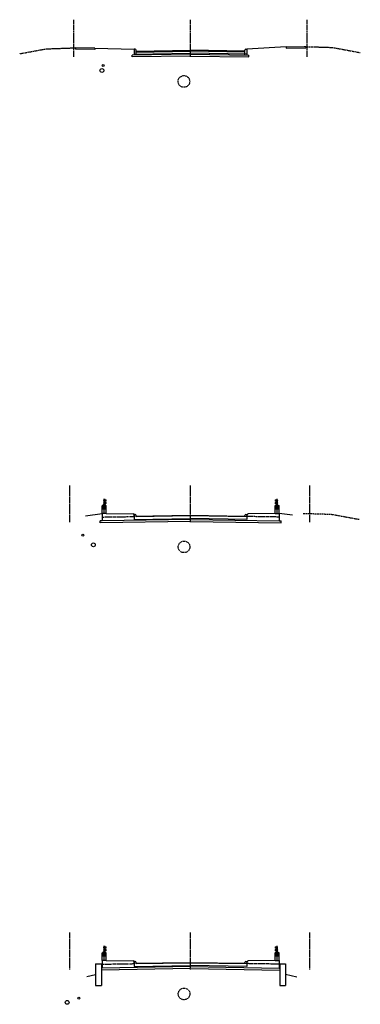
# Model space of a CAD drawing. Header units: feet. Extents: x 2174671 to 2176359, y 623236 to 623994.
# Tile 2 of 4: x 2175058 to 2175145, y 623242 to 623495. Entities that reach past the tile are written whole.
import ezdxf

# ---------------------------------------------------------------- set-up
doc = ezdxf.new("R2010")
doc.units = ezdxf.units.FT
doc.header["$MEASUREMENT"] = 0
for name, pattern in [('bcenterline', [0.5, 0.375, -0.03125, 0.0625, -0.03125]), ('bconstruction', [0.46875, 0.25, -0.03125, 0.0625, -0.03125, 0.0625, -0.03125]), ('bhiddenpr', [0.1875, 0.125, -0.0625]), ('CL', [2, 0.3, -0.15, 1.4, -0.15]), ('DGN Style 3', [25.340844, 18.100603, -7.240241]), ('DGN Style 7', [0.034211, 0.015395, -0.006842, 0.005132, -0.006842]), ('gasex', [0]), ('OhDOT_USTN2', [0.11, 0.069, -0.041]), ('OhDOT_USTN5', [0.11, 0.055, -0.055]), ('waterex', [0])]:
    doc.linetypes.add(name, pattern=pattern)
for name, color, linetype in [('BR_P_Rail_Centerline', 2, 'bcenterline'), ('BR_P_Rail_Hidden', 230, 'bhiddenpr'), ('BR_P_Rail_Object', 230, 'Continuous'), ('BR_P_Rail_Stl_Det_Hidden', 1, 'bhiddenpr'), ('BR_P_Slab_Const_Joint', 5, 'bconstruction'), ('BR_P_Slab_Object', 3, 'Continuous'), ('BR_P_Sub_Object', 1, 'Continuous'), ('DR_X_Storm_Sewer', 151, 'OhDOT_USTN5'), ('GE_P_CL', 7, 'CL'), ('PV_P_EOP', 7, 'Continuous'), ('RD_P_Text', 7, 'Continuous'), ('SC_Scratch1', 7, 'Continuous'), ('UT_X_Gas', 2, 'gasex'), ('UT_X_Water', 133, 'waterex'), ('XS_P_Finished_Grade', 3, 'Continuous'), ('XS_P_Finished_Grade_Seeded', 3, 'Continuous'), ('XS_X_Ground_Line', 3, 'OhDOT_USTN2')]:
    doc.layers.add(name, color=color, linetype=linetype)

msp = doc.modelspace()

# ---------------------------------------------------------------- linework, layer by layer
at = {"layer": 'BR_P_Rail_Centerline', "linetype": 'DGN Style 7'}
for p, q in [((2175079.36, 623367.82), (2175079.36, 623371.68)), ((2175079.44, 623371.68), (2175079.44, 623370)), ((2175123.79, 623371.68), (2175123.79, 623370)), ((2175123.88, 623367.82), (2175123.88, 623371.68)), ((2175079.17, 623368.94), (2175079.17, 623370.27)), ((2175079.55, 623368.94), (2175079.55, 623370.27)), ((2175123.69, 623368.94), (2175123.69, 623370.27)), ((2175124.06, 623368.94), (2175124.06, 623370.27)), ((2175079.17, 623253.88), (2175079.17, 623255.21)), ((2175079.36, 623252.76), (2175079.36, 623256.62)), ((2175079.44, 623256.62), (2175079.44, 623254.94)), ((2175079.55, 623253.88), (2175079.55, 623255.21)), ((2175123.69, 623253.88), (2175123.69, 623255.21)), ((2175123.79, 623256.62), (2175123.79, 623254.94)), ((2175123.88, 623252.76), (2175123.88, 623256.62)), ((2175124.06, 623253.88), (2175124.06, 623255.21))]:
    msp.add_line(p, q, dxfattribs=at)
at = {"layer": 'BR_P_Rail_Hidden', "color": 1, "linetype": 'DGN Style 3'}
for p, q in [((2175079.28, 623371.29), (2175079.22, 623371.29)), ((2175079.28, 623371.24), (2175079.22, 623371.24)), ((2175123.96, 623371.29), (2175124.02, 623371.29)), ((2175123.96, 623371.24), (2175124.02, 623371.24)), ((2175079.28, 623370.63), (2175079.22, 623370.63)), ((2175079.28, 623370.57), (2175079.22, 623370.57)), ((2175123.96, 623370.63), (2175124.02, 623370.63)), ((2175123.96, 623370.57), (2175124.02, 623370.57)), ((2175079.28, 623256.23), (2175079.22, 623256.23)), ((2175079.28, 623256.18), (2175079.22, 623256.18)), ((2175079.28, 623255.57), (2175079.22, 623255.57)), ((2175079.28, 623255.51), (2175079.22, 623255.51)), ((2175123.96, 623256.23), (2175124.02, 623256.23)), ((2175123.96, 623256.18), (2175124.02, 623256.18)), ((2175123.96, 623255.57), (2175124.02, 623255.57)), ((2175123.96, 623255.51), (2175124.02, 623255.51))]:
    msp.add_line(p, q, dxfattribs=at)
at = {"layer": 'BR_P_Rail_Hidden', "color": 1, "linetype": 'DGN Style 3', "lineweight": 13}
for p, q in [((2175079.29, 623370), (2175079.29, 623371.43)), ((2175079.59, 623371.43), (2175079.59, 623370)), ((2175079.84, 623371.31), (2175079.84, 623371.23)), ((2175079.86, 623371.31), (2175079.84, 623371.31)), ((2175079.84, 623371.23), (2175079.86, 623371.23)), ((2175123.38, 623371.31), (2175123.39, 623371.31)), ((2175123.39, 623371.23), (2175123.38, 623371.23)), ((2175123.39, 623371.31), (2175123.39, 623371.23)), ((2175123.64, 623371.43), (2175123.64, 623370)), ((2175123.94, 623370), (2175123.94, 623371.43)), ((2175079.61, 623370), (2175079.61, 623370.06)), ((2175123.63, 623370), (2175123.63, 623370.06)), ((2175079.29, 623254.94), (2175079.29, 623256.37)), ((2175079.59, 623256.37), (2175079.59, 623254.94)), ((2175079.61, 623254.94), (2175079.61, 623255)), ((2175079.84, 623256.25), (2175079.84, 623256.17)), ((2175079.86, 623256.25), (2175079.84, 623256.25)), ((2175079.84, 623256.17), (2175079.86, 623256.17)), ((2175123.38, 623256.25), (2175123.39, 623256.25)), ((2175123.39, 623256.17), (2175123.38, 623256.17)), ((2175123.39, 623256.25), (2175123.39, 623256.17)), ((2175123.63, 623254.94), (2175123.63, 623255)), ((2175123.64, 623256.37), (2175123.64, 623254.94)), ((2175123.94, 623254.94), (2175123.94, 623256.37))]:
    msp.add_line(p, q, dxfattribs=at)
at = {"layer": 'BR_P_Rail_Hidden', "color": 1, "lineweight": 13}
for p, q in [((2175079.84, 623370.64), (2175079.84, 623370.56)), ((2175079.86, 623370.64), (2175079.84, 623370.64)), ((2175079.84, 623370.56), (2175079.86, 623370.56)), ((2175123.38, 623370.64), (2175123.39, 623370.64)), ((2175123.39, 623370.56), (2175123.38, 623370.56)), ((2175123.39, 623370.64), (2175123.39, 623370.56)), ((2175079.84, 623255.58), (2175079.84, 623255.5)), ((2175079.86, 623255.58), (2175079.84, 623255.58)), ((2175079.84, 623255.5), (2175079.86, 623255.5)), ((2175123.38, 623255.58), (2175123.39, 623255.58)), ((2175123.39, 623255.5), (2175123.38, 623255.5)), ((2175123.39, 623255.58), (2175123.39, 623255.5))]:
    msp.add_line(p, q, dxfattribs=at)
at = {"layer": 'BR_P_Rail_Hidden', "color": 1, "linetype": 'DGN Style 3', "lineweight": 13, "flags": 128}
for points in [[(2175079.85, 623371.29), (2175079.85, 623371.29), (2175079.85, 623371.25), (2175079.85, 623371.25)], [(2175123.38, 623371.29), (2175123.39, 623371.29), (2175123.39, 623371.25), (2175123.38, 623371.25)], [(2175079.85, 623256.23), (2175079.85, 623256.23), (2175079.85, 623256.19), (2175079.85, 623256.19)], [(2175123.38, 623256.23), (2175123.39, 623256.23), (2175123.39, 623256.19), (2175123.38, 623256.19)]]:
    msp.add_lwpolyline(points, close=True, dxfattribs=at)
at = {"layer": 'BR_P_Rail_Hidden', "color": 1, "lineweight": 13, "flags": 128}
for points in [[(2175079.85, 623370.62), (2175079.85, 623370.62), (2175079.85, 623370.58), (2175079.85, 623370.58)], [(2175123.38, 623370.62), (2175123.39, 623370.62), (2175123.39, 623370.58), (2175123.38, 623370.58)], [(2175079.85, 623255.56), (2175079.85, 623255.56), (2175079.85, 623255.52), (2175079.85, 623255.52)], [(2175123.38, 623255.56), (2175123.39, 623255.56), (2175123.39, 623255.52), (2175123.38, 623255.52)]]:
    msp.add_lwpolyline(points, close=True, dxfattribs=at)
at = {"layer": 'BR_P_Rail_Object', "color": 4, "linetype": 'Continuous', "lineweight": 13}
for p, q in [((2175079.22, 623371.29), (2175079.17, 623371.29)), ((2175079.17, 623371.29), (2175079.17, 623371.24)), ((2175079.17, 623371.24), (2175079.22, 623371.24)), ((2175079.18, 623371.29), (2175079.18, 623371.25)), ((2175079.19, 623371.28), (2175079.19, 623371.25)), ((2175079.2, 623371.29), (2175079.2, 623371.25)), ((2175079.21, 623371.28), (2175079.21, 623371.25)), ((2175079.22, 623371.31), (2175079.22, 623371.22)), ((2175079.22, 623371.29), (2175079.22, 623371.24)), ((2175079.28, 623371.33), (2175079.23, 623371.33)), ((2175079.28, 623371.3), (2175079.23, 623371.3)), ((2175079.28, 623371.24), (2175079.23, 623371.24)), ((2175079.23, 623371.21), (2175079.28, 623371.21)), ((2175079.84, 623371.29), (2175079.28, 623371.29)), ((2175079.28, 623371.24), (2175079.84, 623371.24)), ((2175123.4, 623371.29), (2175123.96, 623371.29)), ((2175123.96, 623371.24), (2175123.4, 623371.24)), ((2175123.96, 623371.33), (2175124.01, 623371.33)), ((2175123.96, 623371.3), (2175124.01, 623371.3)), ((2175123.96, 623371.24), (2175124.01, 623371.24)), ((2175124.01, 623371.21), (2175123.96, 623371.21)), ((2175124.02, 623371.31), (2175124.02, 623371.22)), ((2175124.02, 623371.29), (2175124.06, 623371.29)), ((2175124.02, 623371.29), (2175124.02, 623371.24)), ((2175124.02, 623371.28), (2175124.02, 623371.25)), ((2175124.06, 623371.24), (2175124.02, 623371.24)), ((2175124.03, 623371.29), (2175124.03, 623371.25)), ((2175124.04, 623371.28), (2175124.04, 623371.25)), ((2175124.05, 623371.29), (2175124.05, 623371.25)), ((2175124.06, 623371.29), (2175124.06, 623371.24)), ((2175079.22, 623370.63), (2175079.17, 623370.63)), ((2175079.17, 623370.63), (2175079.17, 623370.57)), ((2175079.17, 623370.57), (2175079.22, 623370.57)), ((2175079.18, 623370.62), (2175079.18, 623370.58)), ((2175079.19, 623370.62), (2175079.19, 623370.58)), ((2175079.2, 623370.62), (2175079.2, 623370.58)), ((2175079.21, 623370.62), (2175079.21, 623370.58)), ((2175079.22, 623370.64), (2175079.22, 623370.55)), ((2175079.22, 623370.62), (2175079.22, 623370.58)), ((2175079.28, 623370.66), (2175079.23, 623370.66)), ((2175079.28, 623370.63), (2175079.23, 623370.63)), ((2175079.28, 623370.57), (2175079.23, 623370.57)), ((2175079.23, 623370.54), (2175079.28, 623370.54)), ((2175079.84, 623370.63), (2175079.28, 623370.63)), ((2175079.28, 623370.57), (2175079.84, 623370.57)), ((2175123.4, 623370.63), (2175123.96, 623370.63)), ((2175123.96, 623370.57), (2175123.4, 623370.57)), ((2175123.96, 623370.66), (2175124.01, 623370.66)), ((2175123.96, 623370.63), (2175124.01, 623370.63)), ((2175123.96, 623370.57), (2175124.01, 623370.57)), ((2175124.01, 623370.54), (2175123.96, 623370.54)), ((2175124.02, 623370.64), (2175124.02, 623370.55)), ((2175124.02, 623370.63), (2175124.06, 623370.63)), ((2175124.02, 623370.62), (2175124.02, 623370.58)), ((2175124.02, 623370.62), (2175124.02, 623370.58)), ((2175124.06, 623370.57), (2175124.02, 623370.57)), ((2175124.03, 623370.62), (2175124.03, 623370.58)), ((2175124.04, 623370.62), (2175124.04, 623370.58)), ((2175124.05, 623370.62), (2175124.05, 623370.58)), ((2175124.06, 623370.63), (2175124.06, 623370.57)), ((2175079.22, 623256.23), (2175079.17, 623256.23)), ((2175079.17, 623256.23), (2175079.17, 623256.18)), ((2175079.17, 623256.18), (2175079.22, 623256.18)), ((2175079.22, 623255.57), (2175079.17, 623255.57)), ((2175079.17, 623255.57), (2175079.17, 623255.51)), ((2175079.17, 623255.51), (2175079.22, 623255.51)), ((2175079.18, 623256.23), (2175079.18, 623256.19)), ((2175079.18, 623255.56), (2175079.18, 623255.52)), ((2175079.19, 623256.22), (2175079.19, 623256.19)), ((2175079.19, 623255.56), (2175079.19, 623255.53)), ((2175079.2, 623256.23), (2175079.2, 623256.19)), ((2175079.2, 623255.56), (2175079.2, 623255.52)), ((2175079.21, 623256.22), (2175079.21, 623256.19)), ((2175079.21, 623255.56), (2175079.21, 623255.53)), ((2175079.22, 623256.25), (2175079.22, 623256.16)), ((2175079.22, 623256.23), (2175079.22, 623256.19)), ((2175079.22, 623255.59), (2175079.22, 623255.5)), ((2175079.22, 623255.56), (2175079.22, 623255.52)), ((2175079.28, 623256.27), (2175079.23, 623256.27)), ((2175079.28, 623256.24), (2175079.23, 623256.24)), ((2175079.28, 623256.18), (2175079.23, 623256.18)), ((2175079.23, 623256.15), (2175079.28, 623256.15)), ((2175079.28, 623255.6), (2175079.23, 623255.6)), ((2175079.28, 623255.57), (2175079.23, 623255.57)), ((2175079.28, 623255.51), (2175079.23, 623255.51)), ((2175079.23, 623255.48), (2175079.28, 623255.48)), ((2175079.84, 623256.23), (2175079.28, 623256.23)), ((2175079.28, 623256.18), (2175079.84, 623256.18)), ((2175079.84, 623255.57), (2175079.28, 623255.57)), ((2175079.28, 623255.51), (2175079.84, 623255.51)), ((2175123.4, 623256.23), (2175123.96, 623256.23)), ((2175123.96, 623256.18), (2175123.4, 623256.18)), ((2175123.4, 623255.57), (2175123.96, 623255.57)), ((2175123.96, 623255.51), (2175123.4, 623255.51)), ((2175123.96, 623256.27), (2175124.01, 623256.27)), ((2175123.96, 623256.24), (2175124.01, 623256.24)), ((2175123.96, 623256.18), (2175124.01, 623256.18)), ((2175124.01, 623256.15), (2175123.96, 623256.15)), ((2175123.96, 623255.6), (2175124.01, 623255.6)), ((2175123.96, 623255.57), (2175124.01, 623255.57)), ((2175123.96, 623255.51), (2175124.01, 623255.51)), ((2175124.01, 623255.48), (2175123.96, 623255.48)), ((2175124.02, 623256.25), (2175124.02, 623256.16)), ((2175124.02, 623256.23), (2175124.06, 623256.23)), ((2175124.02, 623256.23), (2175124.02, 623256.19)), ((2175124.02, 623256.22), (2175124.02, 623256.19)), ((2175124.06, 623256.18), (2175124.02, 623256.18)), ((2175124.02, 623255.59), (2175124.02, 623255.5)), ((2175124.02, 623255.57), (2175124.06, 623255.57)), ((2175124.02, 623255.56), (2175124.02, 623255.53)), ((2175124.02, 623255.56), (2175124.02, 623255.52)), ((2175124.06, 623255.51), (2175124.02, 623255.51)), ((2175124.03, 623256.23), (2175124.03, 623256.19)), ((2175124.03, 623255.56), (2175124.03, 623255.52)), ((2175124.04, 623256.22), (2175124.04, 623256.19)), ((2175124.04, 623255.56), (2175124.04, 623255.53)), ((2175124.05, 623256.23), (2175124.05, 623256.19)), ((2175124.05, 623255.56), (2175124.05, 623255.52)), ((2175124.06, 623256.23), (2175124.06, 623256.18)), ((2175124.06, 623255.57), (2175124.06, 623255.51))]:
    msp.add_line(p, q, dxfattribs=at)
at = {"layer": 'BR_P_Rail_Object', "color": 5, "lineweight": 0}
for p, q in [((2175079.28, 623370), (2175079.28, 623371.43)), ((2175079.28, 623371.43), (2175079.61, 623371.43)), ((2175079.61, 623371.43), (2175079.61, 623371.39)), ((2175079.61, 623371.14), (2175079.61, 623370.72)), ((2175123.63, 623371.43), (2175123.63, 623371.39)), ((2175123.96, 623371.43), (2175123.63, 623371.43)), ((2175123.63, 623371.14), (2175123.63, 623370.72)), ((2175123.96, 623370), (2175123.96, 623371.43)), ((2175079.61, 623370.47), (2175079.61, 623370.06)), ((2175123.63, 623370.47), (2175123.63, 623370.06)), ((2175079.28, 623254.94), (2175079.28, 623256.37)), ((2175079.28, 623256.37), (2175079.61, 623256.37)), ((2175079.61, 623256.37), (2175079.61, 623256.33)), ((2175079.61, 623256.08), (2175079.61, 623255.67)), ((2175079.61, 623255.42), (2175079.61, 623255)), ((2175123.63, 623256.37), (2175123.63, 623256.33)), ((2175123.96, 623256.37), (2175123.63, 623256.37)), ((2175123.63, 623256.08), (2175123.63, 623255.67)), ((2175123.63, 623255.42), (2175123.63, 623255)), ((2175123.96, 623254.94), (2175123.96, 623256.37))]:
    msp.add_line(p, q, dxfattribs=at)
at = {"layer": 'BR_P_Rail_Object'}
for p, q in [((2175078.84, 623369.87), (2175078.9, 623369.93)), ((2175078.84, 623367.93), (2175078.84, 623369.87)), ((2175079.81, 623369.93), (2175078.9, 623369.93)), ((2175079.88, 623369.87), (2175079.81, 623369.93)), ((2175079.88, 623367.93), (2175079.88, 623369.87)), ((2175123.36, 623369.87), (2175123.42, 623369.93)), ((2175123.36, 623367.93), (2175123.36, 623369.87)), ((2175123.42, 623369.93), (2175124.33, 623369.93)), ((2175124.39, 623369.87), (2175124.33, 623369.93)), ((2175124.39, 623367.93), (2175124.39, 623369.87)), ((2175078.84, 623254.81), (2175078.9, 623254.87)), ((2175078.84, 623252.87), (2175078.84, 623254.81)), ((2175079.81, 623254.87), (2175078.9, 623254.87)), ((2175079.88, 623254.81), (2175079.81, 623254.87)), ((2175079.88, 623252.87), (2175079.88, 623254.81)), ((2175123.36, 623254.81), (2175123.42, 623254.87)), ((2175123.36, 623252.87), (2175123.36, 623254.81)), ((2175123.42, 623254.87), (2175124.33, 623254.87)), ((2175124.39, 623254.81), (2175124.33, 623254.87)), ((2175124.39, 623252.87), (2175124.39, 623254.81))]:
    msp.add_line(p, q, dxfattribs=at)
at = {"layer": 'BR_P_Rail_Object', "color": 241, "lineweight": 13}
for p, q in [((2175078.92, 623370), (2175079.81, 623370)), ((2175078.92, 623369.93), (2175078.92, 623370)), ((2175079.81, 623370), (2175079.81, 623369.93)), ((2175123.42, 623370), (2175123.42, 623369.93)), ((2175124.31, 623370), (2175123.42, 623370)), ((2175124.31, 623369.93), (2175124.31, 623370)), ((2175078.92, 623254.94), (2175079.81, 623254.94)), ((2175078.92, 623254.87), (2175078.92, 623254.94)), ((2175079.81, 623254.94), (2175079.81, 623254.87)), ((2175123.42, 623254.94), (2175123.42, 623254.87)), ((2175124.31, 623254.94), (2175123.42, 623254.94)), ((2175124.31, 623254.87), (2175124.31, 623254.94))]:
    msp.add_line(p, q, dxfattribs=at)
at = {"layer": 'BR_P_Rail_Object', "color": 151, "lineweight": 13}
for p, q in [((2175079.1, 623370.05), (2175079.1, 623370)), ((2175079.12, 623370.07), (2175079.22, 623370.07)), ((2175079.13, 623370.07), (2175079.13, 623370.18)), ((2175079.21, 623370.18), (2175079.13, 623370.18)), ((2175079.2, 623370.17), (2175079.14, 623370.17)), ((2175079.2, 623370.15), (2175079.14, 623370.15)), ((2175079.2, 623370.13), (2175079.14, 623370.13)), ((2175079.2, 623370.11), (2175079.14, 623370.11)), ((2175079.2, 623370.09), (2175079.14, 623370.09)), ((2175079.14, 623370.05), (2175079.14, 623370)), ((2175079.19, 623370.16), (2175079.15, 623370.16)), ((2175079.19, 623370.14), (2175079.15, 623370.14)), ((2175079.19, 623370.12), (2175079.15, 623370.12)), ((2175079.19, 623370.1), (2175079.15, 623370.1)), ((2175079.19, 623370.08), (2175079.15, 623370.08)), ((2175079.21, 623370.07), (2175079.21, 623370.18)), ((2175079.21, 623370.05), (2175079.21, 623370)), ((2175079.24, 623370), (2175079.24, 623370.05)), ((2175079.48, 623370.05), (2175079.48, 623370)), ((2175079.49, 623370.07), (2175079.6, 623370.07)), ((2175079.51, 623370.07), (2175079.51, 623370.18)), ((2175079.58, 623370.18), (2175079.51, 623370.18)), ((2175079.51, 623370.05), (2175079.51, 623370)), ((2175079.57, 623370.17), (2175079.52, 623370.17)), ((2175079.57, 623370.15), (2175079.52, 623370.15)), ((2175079.57, 623370.13), (2175079.52, 623370.13)), ((2175079.57, 623370.11), (2175079.52, 623370.11)), ((2175079.57, 623370.09), (2175079.52, 623370.09)), ((2175079.57, 623370.16), (2175079.53, 623370.16)), ((2175079.57, 623370.14), (2175079.53, 623370.14)), ((2175079.57, 623370.12), (2175079.53, 623370.12)), ((2175079.57, 623370.1), (2175079.53, 623370.1)), ((2175079.57, 623370.08), (2175079.53, 623370.08)), ((2175079.58, 623370.07), (2175079.58, 623370.18)), ((2175079.58, 623370.05), (2175079.58, 623370)), ((2175079.62, 623370), (2175079.62, 623370.05)), ((2175123.62, 623370), (2175123.62, 623370.05)), ((2175123.74, 623370.07), (2175123.64, 623370.07)), ((2175123.65, 623370.07), (2175123.65, 623370.18)), ((2175123.65, 623370.18), (2175123.72, 623370.18)), ((2175123.65, 623370.05), (2175123.65, 623370)), ((2175123.66, 623370.17), (2175123.71, 623370.17)), ((2175123.66, 623370.15), (2175123.71, 623370.15)), ((2175123.66, 623370.13), (2175123.71, 623370.13)), ((2175123.66, 623370.11), (2175123.71, 623370.11)), ((2175123.66, 623370.09), (2175123.71, 623370.09)), ((2175123.67, 623370.16), (2175123.71, 623370.16)), ((2175123.67, 623370.14), (2175123.71, 623370.14)), ((2175123.67, 623370.12), (2175123.71, 623370.12)), ((2175123.67, 623370.1), (2175123.71, 623370.1)), ((2175123.67, 623370.08), (2175123.71, 623370.08)), ((2175123.72, 623370.07), (2175123.72, 623370.18)), ((2175123.72, 623370.05), (2175123.72, 623370)), ((2175123.76, 623370.05), (2175123.76, 623370)), ((2175123.99, 623370), (2175123.99, 623370.05)), ((2175124.11, 623370.07), (2175124.01, 623370.07)), ((2175124.03, 623370.07), (2175124.03, 623370.18)), ((2175124.03, 623370.18), (2175124.1, 623370.18)), ((2175124.03, 623370.05), (2175124.03, 623370)), ((2175124.04, 623370.17), (2175124.09, 623370.17)), ((2175124.04, 623370.16), (2175124.08, 623370.16)), ((2175124.04, 623370.15), (2175124.09, 623370.15)), ((2175124.04, 623370.14), (2175124.08, 623370.14)), ((2175124.04, 623370.13), (2175124.09, 623370.13)), ((2175124.04, 623370.12), (2175124.08, 623370.12)), ((2175124.04, 623370.11), (2175124.09, 623370.11)), ((2175124.04, 623370.1), (2175124.08, 623370.1)), ((2175124.04, 623370.09), (2175124.09, 623370.09)), ((2175124.04, 623370.08), (2175124.08, 623370.08)), ((2175124.1, 623370.07), (2175124.1, 623370.18)), ((2175124.1, 623370.05), (2175124.1, 623370)), ((2175124.13, 623370.05), (2175124.13, 623370)), ((2175079.1, 623254.99), (2175079.1, 623254.94)), ((2175079.12, 623255.01), (2175079.22, 623255.01)), ((2175079.13, 623255.01), (2175079.13, 623255.12)), ((2175079.21, 623255.12), (2175079.13, 623255.12)), ((2175079.2, 623255.11), (2175079.14, 623255.11)), ((2175079.2, 623255.09), (2175079.14, 623255.09)), ((2175079.2, 623255.07), (2175079.14, 623255.07)), ((2175079.2, 623255.05), (2175079.14, 623255.05)), ((2175079.2, 623255.03), (2175079.14, 623255.03)), ((2175079.14, 623254.99), (2175079.14, 623254.94)), ((2175079.19, 623255.1), (2175079.15, 623255.1)), ((2175079.19, 623255.08), (2175079.15, 623255.08)), ((2175079.19, 623255.06), (2175079.15, 623255.06)), ((2175079.19, 623255.04), (2175079.15, 623255.04)), ((2175079.19, 623255.02), (2175079.15, 623255.02)), ((2175079.21, 623255.01), (2175079.21, 623255.12)), ((2175079.21, 623254.99), (2175079.21, 623254.94)), ((2175079.24, 623254.94), (2175079.24, 623254.99)), ((2175079.48, 623254.99), (2175079.48, 623254.94)), ((2175079.49, 623255.01), (2175079.6, 623255.01)), ((2175079.51, 623255.01), (2175079.51, 623255.12)), ((2175079.58, 623255.12), (2175079.51, 623255.12)), ((2175079.51, 623254.99), (2175079.51, 623254.94)), ((2175079.57, 623255.11), (2175079.52, 623255.11)), ((2175079.57, 623255.09), (2175079.52, 623255.09)), ((2175079.57, 623255.07), (2175079.52, 623255.07)), ((2175079.57, 623255.05), (2175079.52, 623255.05)), ((2175079.57, 623255.03), (2175079.52, 623255.03)), ((2175079.57, 623255.1), (2175079.53, 623255.1)), ((2175079.57, 623255.08), (2175079.53, 623255.08)), ((2175079.57, 623255.06), (2175079.53, 623255.06)), ((2175079.57, 623255.04), (2175079.53, 623255.04)), ((2175079.57, 623255.02), (2175079.53, 623255.02)), ((2175079.58, 623255.01), (2175079.58, 623255.12)), ((2175079.58, 623254.99), (2175079.58, 623254.94)), ((2175079.62, 623254.94), (2175079.62, 623254.99)), ((2175123.62, 623254.94), (2175123.62, 623254.99)), ((2175123.74, 623255.01), (2175123.64, 623255.01)), ((2175123.65, 623255.01), (2175123.65, 623255.12)), ((2175123.65, 623255.12), (2175123.72, 623255.12)), ((2175123.65, 623254.99), (2175123.65, 623254.94)), ((2175123.66, 623255.11), (2175123.71, 623255.11)), ((2175123.66, 623255.09), (2175123.71, 623255.09)), ((2175123.66, 623255.07), (2175123.71, 623255.07)), ((2175123.66, 623255.05), (2175123.71, 623255.05)), ((2175123.66, 623255.03), (2175123.71, 623255.03)), ((2175123.67, 623255.1), (2175123.71, 623255.1)), ((2175123.67, 623255.08), (2175123.71, 623255.08)), ((2175123.67, 623255.06), (2175123.71, 623255.06)), ((2175123.67, 623255.04), (2175123.71, 623255.04)), ((2175123.67, 623255.02), (2175123.71, 623255.02)), ((2175123.72, 623255.01), (2175123.72, 623255.12)), ((2175123.72, 623254.99), (2175123.72, 623254.94)), ((2175123.76, 623254.99), (2175123.76, 623254.94)), ((2175123.99, 623254.94), (2175123.99, 623254.99)), ((2175124.11, 623255.01), (2175124.01, 623255.01)), ((2175124.03, 623255.01), (2175124.03, 623255.12)), ((2175124.03, 623255.12), (2175124.1, 623255.12)), ((2175124.03, 623254.99), (2175124.03, 623254.94)), ((2175124.04, 623255.11), (2175124.09, 623255.11)), ((2175124.04, 623255.1), (2175124.08, 623255.1)), ((2175124.04, 623255.09), (2175124.09, 623255.09)), ((2175124.04, 623255.08), (2175124.08, 623255.08)), ((2175124.04, 623255.07), (2175124.09, 623255.07)), ((2175124.04, 623255.06), (2175124.08, 623255.06)), ((2175124.04, 623255.05), (2175124.09, 623255.05)), ((2175124.04, 623255.04), (2175124.08, 623255.04)), ((2175124.04, 623255.03), (2175124.09, 623255.03)), ((2175124.04, 623255.02), (2175124.08, 623255.02)), ((2175124.1, 623255.01), (2175124.1, 623255.12)), ((2175124.1, 623254.99), (2175124.1, 623254.94)), ((2175124.13, 623254.99), (2175124.13, 623254.94))]:
    msp.add_line(p, q, dxfattribs=at)
at = {"layer": 'BR_P_Rail_Object', "color": 2, "lineweight": 0, "flags": 128}
for points in [[(2175079.86, 623371.39), (2175079.86, 623371.14, -0.414214), (2175079.82, 623371.1), (2175079.65, 623371.1, -0.414214), (2175079.61, 623371.14), (2175079.61, 623371.39, -0.414214), (2175079.65, 623371.43), (2175079.82, 623371.43, -0.414214)], [(2175079.86, 623370.72), (2175079.86, 623370.47, -0.414214), (2175079.82, 623370.43), (2175079.65, 623370.43, -0.414214), (2175079.61, 623370.47), (2175079.61, 623370.72, -0.414214), (2175079.65, 623370.77), (2175079.82, 623370.77, -0.414214)], [(2175079.84, 623371.39), (2175079.84, 623371.14, -0.414214), (2175079.82, 623371.12), (2175079.65, 623371.12, -0.414214), (2175079.63, 623371.14), (2175079.63, 623371.39, -0.414214), (2175079.65, 623371.41), (2175079.82, 623371.41, -0.414214)], [(2175079.84, 623370.72), (2175079.84, 623370.47, -0.414214), (2175079.82, 623370.45), (2175079.65, 623370.45, -0.414214), (2175079.63, 623370.47), (2175079.63, 623370.72, -0.414214), (2175079.65, 623370.75), (2175079.82, 623370.75, -0.414214)], [(2175123.38, 623371.39), (2175123.38, 623371.14, 0.414214), (2175123.42, 623371.1), (2175123.58, 623371.1, 0.414214), (2175123.63, 623371.14), (2175123.63, 623371.39, 0.414214), (2175123.58, 623371.43), (2175123.42, 623371.43, 0.414214)], [(2175123.38, 623370.72), (2175123.38, 623370.47, 0.414214), (2175123.42, 623370.43), (2175123.58, 623370.43, 0.414214), (2175123.63, 623370.47), (2175123.63, 623370.72, 0.414214), (2175123.58, 623370.77), (2175123.42, 623370.77, 0.414214)], [(2175123.4, 623371.39), (2175123.4, 623371.14, 0.414214), (2175123.42, 623371.12), (2175123.58, 623371.12, 0.414214), (2175123.6, 623371.14), (2175123.6, 623371.39, 0.414214), (2175123.58, 623371.41), (2175123.42, 623371.41, 0.414214)], [(2175123.4, 623370.72), (2175123.4, 623370.47, 0.414214), (2175123.42, 623370.45), (2175123.58, 623370.45, 0.414214), (2175123.6, 623370.47), (2175123.6, 623370.72, 0.414214), (2175123.58, 623370.75), (2175123.42, 623370.75, 0.414214)], [(2175079.86, 623256.33), (2175079.86, 623256.08, -0.414214), (2175079.82, 623256.04), (2175079.65, 623256.04, -0.414214), (2175079.61, 623256.08), (2175079.61, 623256.33, -0.414214), (2175079.65, 623256.37), (2175079.82, 623256.37, -0.414214)], [(2175079.86, 623255.67), (2175079.86, 623255.42, -0.414214), (2175079.82, 623255.37), (2175079.65, 623255.37, -0.414214), (2175079.61, 623255.42), (2175079.61, 623255.67, -0.414214), (2175079.65, 623255.71), (2175079.82, 623255.71, -0.414214)], [(2175079.84, 623256.33), (2175079.84, 623256.08, -0.414214), (2175079.82, 623256.06), (2175079.65, 623256.06, -0.414214), (2175079.63, 623256.08), (2175079.63, 623256.33, -0.414214), (2175079.65, 623256.35), (2175079.82, 623256.35, -0.414214)], [(2175079.84, 623255.67), (2175079.84, 623255.42, -0.414214), (2175079.82, 623255.39), (2175079.65, 623255.39, -0.414214), (2175079.63, 623255.42), (2175079.63, 623255.67, -0.414214), (2175079.65, 623255.69), (2175079.82, 623255.69, -0.414214)], [(2175123.38, 623256.33), (2175123.38, 623256.08, 0.414214), (2175123.42, 623256.04), (2175123.58, 623256.04, 0.414214), (2175123.63, 623256.08), (2175123.63, 623256.33, 0.414214), (2175123.58, 623256.37), (2175123.42, 623256.37, 0.414214)], [(2175123.38, 623255.67), (2175123.38, 623255.42, 0.414214), (2175123.42, 623255.37), (2175123.58, 623255.37, 0.414214), (2175123.63, 623255.42), (2175123.63, 623255.67, 0.414214), (2175123.58, 623255.71), (2175123.42, 623255.71, 0.414214)], [(2175123.4, 623256.33), (2175123.4, 623256.08, 0.414214), (2175123.42, 623256.06), (2175123.58, 623256.06, 0.414214), (2175123.6, 623256.08), (2175123.6, 623256.33, 0.414214), (2175123.58, 623256.35), (2175123.42, 623256.35, 0.414214)], [(2175123.4, 623255.67), (2175123.4, 623255.42, 0.414214), (2175123.42, 623255.39), (2175123.58, 623255.39, 0.414214), (2175123.6, 623255.42), (2175123.6, 623255.67, 0.414214), (2175123.58, 623255.69), (2175123.42, 623255.69, 0.414214)]]:
    msp.add_lwpolyline(points, format="xyb", close=True, dxfattribs=at)
at = {"layer": 'BR_P_Rail_Object', "color": 5, "lineweight": 0}
for centre, radius, start, end in [((2175079.86, 623371.31), 0.00104, 56.6606, 180), ((2175079.86, 623371.31), 0.00208, 56.6606, 180), ((2175079.86, 623371.23), 0.00104, 180, 303.3394), ((2175079.86, 623371.23), 0.00208, 180, 303.3394), ((2175123.37, 623371.31), 0.00104, 0, 123.3394), ((2175123.37, 623371.31), 0.00208, 0, 123.3394), ((2175123.37, 623371.23), 0.00104, 236.6606, 0), ((2175123.37, 623371.23), 0.00208, 236.6606, 0), ((2175079.86, 623370.64), 0.00104, 56.6606, 180), ((2175079.86, 623370.64), 0.00208, 56.6606, 180), ((2175079.86, 623370.56), 0.00104, 180, 303.3394), ((2175079.86, 623370.56), 0.00208, 180, 303.3394), ((2175123.37, 623370.64), 0.00104, 0, 123.3394), ((2175123.37, 623370.64), 0.00208, 0, 123.3394), ((2175123.37, 623370.56), 0.00104, 236.6606, 0), ((2175123.37, 623370.56), 0.00208, 236.6606, 0), ((2175079.86, 623256.25), 0.00104, 56.6606, 180), ((2175079.86, 623256.25), 0.00208, 56.6606, 180), ((2175079.86, 623256.17), 0.00104, 180, 303.3394), ((2175079.86, 623256.17), 0.00208, 180, 303.3394), ((2175079.86, 623255.58), 0.00104, 56.6606, 180), ((2175079.86, 623255.58), 0.00208, 56.6606, 180), ((2175079.86, 623255.5), 0.00104, 180, 303.3394), ((2175079.86, 623255.5), 0.00208, 180, 303.3394), ((2175123.37, 623256.25), 0.00104, 0, 123.3394), ((2175123.37, 623256.25), 0.00208, 0, 123.3394), ((2175123.37, 623256.17), 0.00104, 236.6606, 0), ((2175123.37, 623256.17), 0.00208, 236.6606, 0), ((2175123.37, 623255.58), 0.00104, 0, 123.3394), ((2175123.37, 623255.58), 0.00208, 0, 123.3394), ((2175123.37, 623255.5), 0.00104, 236.6606, 0), ((2175123.37, 623255.5), 0.00208, 236.6606, 0)]:
    msp.add_arc(centre, radius, start, end, dxfattribs=at)
at = {"layer": 'BR_P_Rail_Object', "color": 5, "lineweight": 13}
for centre, start, end in [((2175079.83, 623371.27), 303.3394, 56.6606), ((2175123.4, 623371.27), 123.3394, 236.6606), ((2175079.83, 623370.6), 303.3394, 56.6606), ((2175123.4, 623370.6), 123.3394, 236.6606), ((2175079.83, 623256.21), 303.3394, 56.6606), ((2175079.83, 623255.54), 303.3394, 56.6606), ((2175123.4, 623256.21), 123.3394, 236.6606), ((2175123.4, 623255.54), 123.3394, 236.6606)]:
    msp.add_arc(centre, 0.0507, start, end, dxfattribs=at)
at = {"layer": 'BR_P_Rail_Object', "color": 4, "linetype": 'Continuous', "lineweight": 13, "extrusion": (0, 0, -1)}
for centre, major_axis, ratio in [((2175079.23, 623371.31), (0, -0.015), 0.693482), ((2175079.23, 623371.31), (0, -0.00751), 0.693482), ((2175079.23, 623371.27), (0, -0.0301), 0.34626), ((2175079.23, 623371.27), (0, -0.015), 0.34626), ((2175079.23, 623371.22), (0, -0.015), 0.693482), ((2175079.23, 623371.22), (0, -0.00751), 0.693482), ((2175079.23, 623370.64), (0, -0.015), 0.693482), ((2175079.23, 623370.64), (0, -0.00751), 0.693482), ((2175079.23, 623370.6), (0, -0.0301), 0.34626), ((2175079.23, 623370.6), (0, -0.015), 0.34626), ((2175079.23, 623370.55), (0, -0.015), 0.693482), ((2175079.23, 623370.55), (0, -0.00751), 0.693482), ((2175079.23, 623256.25), (0, -0.015), 0.693482), ((2175079.23, 623256.25), (0, -0.00751), 0.693482), ((2175079.23, 623256.21), (0, -0.0301), 0.34626), ((2175079.23, 623256.21), (0, -0.015), 0.34626), ((2175079.23, 623256.16), (0, -0.015), 0.693482), ((2175079.23, 623256.16), (0, -0.00751), 0.693482), ((2175079.23, 623255.59), (0, -0.015), 0.693482), ((2175079.23, 623255.59), (0, -0.00751), 0.693482), ((2175079.23, 623255.54), (0, -0.0301), 0.34626), ((2175079.23, 623255.54), (0, -0.015), 0.34626), ((2175079.23, 623255.5), (0, -0.015), 0.693482), ((2175079.23, 623255.5), (0, -0.00751), 0.693482)]:
    msp.add_ellipse(centre, major_axis=major_axis, ratio=ratio, start_param=0, end_param=3.141593, dxfattribs=at)
at = {"layer": 'BR_P_Rail_Object', "color": 4, "linetype": 'Continuous', "lineweight": 13}
for centre, major_axis, ratio in [((2175124.01, 623371.31), (0, -0.015), 0.693482), ((2175124.01, 623371.31), (0, -0.00751), 0.693482), ((2175124.01, 623371.27), (0, -0.0301), 0.34626), ((2175124.01, 623371.27), (0, -0.015), 0.34626), ((2175124.01, 623371.22), (0, -0.015), 0.693482), ((2175124.01, 623371.22), (0, -0.00751), 0.693482), ((2175124.01, 623370.64), (0, -0.015), 0.693482), ((2175124.01, 623370.64), (0, -0.00751), 0.693482), ((2175124.01, 623370.6), (0, -0.0301), 0.34626), ((2175124.01, 623370.6), (0, -0.015), 0.34626), ((2175124.01, 623370.55), (0, -0.015), 0.693482), ((2175124.01, 623370.55), (0, -0.00751), 0.693482), ((2175124.01, 623256.25), (0, -0.015), 0.693482), ((2175124.01, 623256.25), (0, -0.00751), 0.693482), ((2175124.01, 623256.21), (0, -0.0301), 0.34626), ((2175124.01, 623256.21), (0, -0.015), 0.34626), ((2175124.01, 623256.16), (0, -0.015), 0.693482), ((2175124.01, 623256.16), (0, -0.00751), 0.693482), ((2175124.01, 623255.59), (0, -0.015), 0.693482), ((2175124.01, 623255.59), (0, -0.00751), 0.693482), ((2175124.01, 623255.54), (0, -0.0301), 0.34626), ((2175124.01, 623255.54), (0, -0.015), 0.34626), ((2175124.01, 623255.5), (0, -0.015), 0.693482), ((2175124.01, 623255.5), (0, -0.00751), 0.693482)]:
    msp.add_ellipse(centre, major_axis=major_axis, ratio=ratio, start_param=0, end_param=3.141593, dxfattribs=at)
at = {"layer": 'BR_P_Rail_Object', "color": 151, "lineweight": 13, "extrusion": (0, 0, -1)}
for centre, major_axis, ratio in [((2175079.12, 623370.05), (-0.0173, 0), 0.828916), ((2175079.12, 623370.05), (-0.00865, 0), 0.828916), ((2175079.17, 623370.05), (-0.0346, 0), 0.414458), ((2175079.17, 623370.05), (-0.0173, 0), 0.414458), ((2175079.22, 623370.05), (-0.0173, 0), 0.828916), ((2175079.22, 623370.05), (-0.00865, 0), 0.828916), ((2175079.49, 623370.05), (-0.0173, 0), 0.828916), ((2175079.49, 623370.05), (-0.00865, 0), 0.828916), ((2175079.55, 623370.05), (-0.0346, 0), 0.414458), ((2175079.55, 623370.05), (-0.0173, 0), 0.414458), ((2175079.6, 623370.05), (-0.0173, 0), 0.828916), ((2175079.6, 623370.05), (-0.00865, 0), 0.828916), ((2175079.12, 623254.99), (-0.0173, 0), 0.828916), ((2175079.12, 623254.99), (-0.00865, 0), 0.828916), ((2175079.17, 623254.99), (-0.0346, 0), 0.414458), ((2175079.17, 623254.99), (-0.0173, 0), 0.414458), ((2175079.22, 623254.99), (-0.0173, 0), 0.828916), ((2175079.22, 623254.99), (-0.00865, 0), 0.828916), ((2175079.49, 623254.99), (-0.0173, 0), 0.828916), ((2175079.49, 623254.99), (-0.00865, 0), 0.828916), ((2175079.55, 623254.99), (-0.0346, 0), 0.414458), ((2175079.55, 623254.99), (-0.0173, 0), 0.414458), ((2175079.6, 623254.99), (-0.0173, 0), 0.828916), ((2175079.6, 623254.99), (-0.00865, 0), 0.828916)]:
    msp.add_ellipse(centre, major_axis=major_axis, ratio=ratio, start_param=0, end_param=3.141593, dxfattribs=at)
at = {"layer": 'BR_P_Rail_Object', "color": 151, "lineweight": 13}
for centre, major_axis, ratio in [((2175123.64, 623370.05), (0.0173, 0), 0.828916), ((2175123.64, 623370.05), (0.00865, 0), 0.828916), ((2175123.69, 623370.05), (0.0346, 0), 0.414458), ((2175123.69, 623370.05), (0.0173, 0), 0.414458), ((2175123.74, 623370.05), (0.0173, 0), 0.828916), ((2175123.74, 623370.05), (0.00865, 0), 0.828916), ((2175124.01, 623370.05), (0.0173, 0), 0.828916), ((2175124.01, 623370.05), (0.00865, 0), 0.828916), ((2175124.06, 623370.05), (0.0346, 0), 0.414458), ((2175124.06, 623370.05), (0.0173, 0), 0.414458), ((2175124.11, 623370.05), (0.0173, 0), 0.828916), ((2175124.11, 623370.05), (0.00865, 0), 0.828916), ((2175123.64, 623254.99), (0.0173, 0), 0.828916), ((2175123.64, 623254.99), (0.00865, 0), 0.828916), ((2175123.69, 623254.99), (0.0346, 0), 0.414458), ((2175123.69, 623254.99), (0.0173, 0), 0.414458), ((2175123.74, 623254.99), (0.0173, 0), 0.828916), ((2175123.74, 623254.99), (0.00865, 0), 0.828916), ((2175124.01, 623254.99), (0.0173, 0), 0.828916), ((2175124.01, 623254.99), (0.00865, 0), 0.828916), ((2175124.06, 623254.99), (0.0346, 0), 0.414458), ((2175124.06, 623254.99), (0.0173, 0), 0.414458), ((2175124.11, 623254.99), (0.0173, 0), 0.828916), ((2175124.11, 623254.99), (0.00865, 0), 0.828916)]:
    msp.add_ellipse(centre, major_axis=major_axis, ratio=ratio, start_param=0, end_param=3.141593, dxfattribs=at)
at = {"layer": 'BR_P_Rail_Stl_Det_Hidden', "linetype": 'DGN Style 3', "lineweight": 13}
for p, q in [((2175079.1, 623369.1), (2175079.1, 623369.06)), ((2175079.24, 623369.1), (2175079.1, 623369.1)), ((2175079.12, 623369.05), (2175079.22, 623369.05)), ((2175079.13, 623369.1), (2175079.13, 623370)), ((2175079.14, 623369.1), (2175079.14, 623369.06)), ((2175079.21, 623369.1), (2175079.21, 623370)), ((2175079.21, 623369.1), (2175079.21, 623369.06)), ((2175079.24, 623369.06), (2175079.24, 623369.1)), ((2175079.48, 623369.1), (2175079.48, 623369.06)), ((2175079.62, 623369.1), (2175079.48, 623369.1)), ((2175079.49, 623369.05), (2175079.6, 623369.05)), ((2175079.51, 623369.1), (2175079.51, 623370)), ((2175079.51, 623369.1), (2175079.51, 623369.06)), ((2175079.58, 623369.1), (2175079.58, 623370)), ((2175079.58, 623369.1), (2175079.58, 623369.06)), ((2175079.62, 623369.06), (2175079.62, 623369.1)), ((2175123.62, 623369.06), (2175123.62, 623369.1)), ((2175123.62, 623369.1), (2175123.76, 623369.1)), ((2175123.74, 623369.05), (2175123.64, 623369.05)), ((2175123.65, 623369.1), (2175123.65, 623370)), ((2175123.65, 623369.1), (2175123.65, 623369.06)), ((2175123.72, 623369.1), (2175123.72, 623370)), ((2175123.72, 623369.1), (2175123.72, 623369.06)), ((2175123.76, 623369.1), (2175123.76, 623369.06)), ((2175123.99, 623369.06), (2175123.99, 623369.1)), ((2175123.99, 623369.1), (2175124.13, 623369.1)), ((2175124.11, 623369.05), (2175124.01, 623369.05)), ((2175124.03, 623369.1), (2175124.03, 623370)), ((2175124.03, 623369.1), (2175124.03, 623369.06)), ((2175124.1, 623369.1), (2175124.1, 623370)), ((2175124.1, 623369.1), (2175124.1, 623369.06)), ((2175124.13, 623369.1), (2175124.13, 623369.06)), ((2175079.13, 623254.04), (2175079.13, 623254.94)), ((2175079.21, 623254.04), (2175079.21, 623254.94)), ((2175079.51, 623254.04), (2175079.51, 623254.94)), ((2175079.58, 623254.04), (2175079.58, 623254.94)), ((2175123.65, 623254.04), (2175123.65, 623254.94)), ((2175123.72, 623254.04), (2175123.72, 623254.94)), ((2175124.03, 623254.04), (2175124.03, 623254.94)), ((2175124.1, 623254.04), (2175124.1, 623254.94)), ((2175079.1, 623254.04), (2175079.1, 623254)), ((2175079.24, 623254.04), (2175079.1, 623254.04)), ((2175079.12, 623253.99), (2175079.22, 623253.99)), ((2175079.14, 623254.04), (2175079.14, 623254)), ((2175079.21, 623254.04), (2175079.21, 623254)), ((2175079.24, 623254), (2175079.24, 623254.04)), ((2175079.48, 623254.04), (2175079.48, 623254)), ((2175079.62, 623254.04), (2175079.48, 623254.04)), ((2175079.49, 623253.99), (2175079.6, 623253.99)), ((2175079.51, 623254.04), (2175079.51, 623254)), ((2175079.58, 623254.04), (2175079.58, 623254)), ((2175079.62, 623254), (2175079.62, 623254.04)), ((2175123.62, 623254), (2175123.62, 623254.04)), ((2175123.62, 623254.04), (2175123.76, 623254.04)), ((2175123.74, 623253.99), (2175123.64, 623253.99)), ((2175123.65, 623254.04), (2175123.65, 623254)), ((2175123.72, 623254.04), (2175123.72, 623254)), ((2175123.76, 623254.04), (2175123.76, 623254)), ((2175123.99, 623254), (2175123.99, 623254.04)), ((2175123.99, 623254.04), (2175124.13, 623254.04)), ((2175124.11, 623253.99), (2175124.01, 623253.99)), ((2175124.03, 623254.04), (2175124.03, 623254)), ((2175124.1, 623254.04), (2175124.1, 623254)), ((2175124.13, 623254.04), (2175124.13, 623254))]:
    msp.add_line(p, q, dxfattribs=at)
at = {"layer": 'BR_P_Rail_Stl_Det_Hidden', "linetype": 'DGN Style 3', "lineweight": 13, "extrusion": (0, 0, -1)}
for centre, major_axis, ratio in [((2175079.12, 623369.06), (0.0173, 0), 0.527711), ((2175079.12, 623369.06), (0.00865, 0), 0.527711), ((2175079.17, 623369.06), (0.0346, 0), 0.263855), ((2175079.17, 623369.06), (0.0173, 0), 0.263855), ((2175079.22, 623369.06), (0.00865, 0), 0.527711), ((2175079.22, 623369.06), (0.0173, 0), 0.527711), ((2175079.49, 623369.06), (0.0173, 0), 0.527711), ((2175079.49, 623369.06), (0.00865, 0), 0.527711), ((2175079.55, 623369.06), (0.0346, 0), 0.263855), ((2175079.55, 623369.06), (0.0173, 0), 0.263855), ((2175079.6, 623369.06), (0.0173, 0), 0.527711), ((2175079.6, 623369.06), (0.00865, 0), 0.527711), ((2175079.12, 623254), (0.0173, 0), 0.527711), ((2175079.12, 623254), (0.00865, 0), 0.527711), ((2175079.17, 623254), (0.0346, 0), 0.263855), ((2175079.17, 623254), (0.0173, 0), 0.263855), ((2175079.22, 623254), (0.00865, 0), 0.527711), ((2175079.22, 623254), (0.0173, 0), 0.527711), ((2175079.49, 623254), (0.0173, 0), 0.527711), ((2175079.49, 623254), (0.00865, 0), 0.527711), ((2175079.55, 623254), (0.0346, 0), 0.263855), ((2175079.55, 623254), (0.0173, 0), 0.263855), ((2175079.6, 623254), (0.0173, 0), 0.527711), ((2175079.6, 623254), (0.00865, 0), 0.527711)]:
    msp.add_ellipse(centre, major_axis=major_axis, ratio=ratio, start_param=0, end_param=3.141593, dxfattribs=at)
at = {"layer": 'BR_P_Rail_Stl_Det_Hidden', "linetype": 'DGN Style 3', "lineweight": 13}
for centre, major_axis, ratio in [((2175123.64, 623369.06), (-0.0173, 0), 0.527711), ((2175123.64, 623369.06), (-0.00865, 0), 0.527711), ((2175123.69, 623369.06), (-0.0346, 0), 0.263855), ((2175123.69, 623369.06), (-0.0173, 0), 0.263855), ((2175123.74, 623369.06), (-0.0173, 0), 0.527711), ((2175123.74, 623369.06), (-0.00865, 0), 0.527711), ((2175124.01, 623369.06), (-0.0173, 0), 0.527711), ((2175124.01, 623369.06), (-0.00865, 0), 0.527711), ((2175124.06, 623369.06), (-0.0346, 0), 0.263855), ((2175124.06, 623369.06), (-0.0173, 0), 0.263855), ((2175124.11, 623369.06), (-0.0173, 0), 0.527711), ((2175124.11, 623369.06), (-0.00865, 0), 0.527711), ((2175123.64, 623254), (-0.0173, 0), 0.527711), ((2175123.64, 623254), (-0.00865, 0), 0.527711), ((2175123.69, 623254), (-0.0346, 0), 0.263855), ((2175123.69, 623254), (-0.0173, 0), 0.263855), ((2175123.74, 623254), (-0.0173, 0), 0.527711), ((2175123.74, 623254), (-0.00865, 0), 0.527711), ((2175124.01, 623254), (-0.0173, 0), 0.527711), ((2175124.01, 623254), (-0.00865, 0), 0.527711), ((2175124.06, 623254), (-0.0346, 0), 0.263855), ((2175124.06, 623254), (-0.0173, 0), 0.263855), ((2175124.11, 623254), (-0.0173, 0), 0.527711), ((2175124.11, 623254), (-0.00865, 0), 0.527711)]:
    msp.add_ellipse(centre, major_axis=major_axis, ratio=ratio, start_param=0, end_param=3.141593, dxfattribs=at)
at = {"layer": 'BR_P_Slab_Const_Joint'}
for p, q in [((2175079.88, 623367.93), (2175078.84, 623367.93)), ((2175078.84, 623366.99), (2175087.12, 623367.12)), ((2175124.39, 623366.99), (2175116.11, 623367.12)), ((2175123.36, 623367.93), (2175124.39, 623367.93)), ((2175079.88, 623252.87), (2175078.84, 623252.87)), ((2175078.84, 623251.93), (2175087.12, 623252.06)), ((2175124.39, 623251.93), (2175116.11, 623252.06)), ((2175123.36, 623252.87), (2175124.39, 623252.87))]:
    msp.add_line(p, q, dxfattribs=at)
at = {"layer": 'BR_P_Slab_Object'}
for p, q in [((2175078.84, 623367.93), (2175078.84, 623365.99)), ((2175101.59, 623366.35), (2175078.84, 623365.99)), ((2175079.88, 623367.93), (2175086.82, 623367.8)), ((2175087.12, 623367.13), (2175087.06, 623367.58)), ((2175101.59, 623367.36), (2175087.12, 623367.12)), ((2175101.59, 623367.36), (2175116.11, 623367.12)), ((2175101.59, 623366.35), (2175124.39, 623365.98)), ((2175116.11, 623367.13), (2175116.18, 623367.58)), ((2175123.36, 623367.93), (2175116.42, 623367.8)), ((2175124.39, 623367.93), (2175124.39, 623365.99)), ((2175078.84, 623252.87), (2175078.84, 623250.94)), ((2175079.88, 623252.87), (2175086.82, 623252.74)), ((2175087.12, 623252.07), (2175087.06, 623252.52)), ((2175101.59, 623252.3), (2175087.12, 623252.06)), ((2175101.59, 623252.3), (2175116.11, 623252.06)), ((2175116.11, 623252.07), (2175116.18, 623252.52)), ((2175123.36, 623252.87), (2175116.42, 623252.74)), ((2175124.39, 623252.87), (2175124.39, 623250.94)), ((2175101.59, 623251.3), (2175078.84, 623250.93)), ((2175101.59, 623251.3), (2175124.39, 623250.93))]:
    msp.add_line(p, q, dxfattribs=at)
for centre, start, end in [((2175086.81, 623367.55), 8.0548, 88.8542), ((2175116.42, 623367.55), 91.1458, 171.9452), ((2175086.81, 623252.49), 8.0548, 88.8542), ((2175116.42, 623252.49), 91.1458, 171.9452)]:
    msp.add_arc(centre, 0.25, start, end, dxfattribs=at)
at = {"layer": 'BR_P_Sub_Object'}
for p, q in [((2175077.17, 623251.99), (2175077.17, 623246.41)), ((2175077.17, 623251.99), (2175078.67, 623251.99)), ((2175078.67, 623251.99), (2175078.67, 623246.41)), ((2175124.56, 623251.99), (2175124.56, 623246.41)), ((2175124.56, 623251.99), (2175126.06, 623251.99)), ((2175126.06, 623251.99), (2175126.06, 623246.41)), ((2175077.17, 623246.41), (2175078.67, 623246.41)), ((2175124.56, 623246.41), (2175126.06, 623246.41))]:
    msp.add_line(p, q, dxfattribs=at)
at = {"layer": 'DR_X_Storm_Sewer'}
for centre in [(2175099.89, 623479.09), (2175099.93, 623359.32), (2175099.93, 623244.26)]:
    msp.add_circle(centre, 1.5, dxfattribs=at)
at = {"layer": 'GE_P_CL', "ltscale": 0.8}
for p, q in [((2175071.59, 623485.43), (2175071.59, 623494.98)), ((2175101.59, 623485.43), (2175101.59, 623494.98)), ((2175131.59, 623485.43), (2175131.59, 623494.98)), ((2175070.56, 623365.65), (2175070.56, 623375.21)), ((2175101.59, 623365.65), (2175101.59, 623375.21)), ((2175132.27, 623365.65), (2175132.27, 623375.21)), ((2175070.56, 623250.59), (2175070.56, 623260.15)), ((2175101.59, 623250.59), (2175101.59, 623260.15)), ((2175132.27, 623250.59), (2175132.27, 623260.15))]:
    msp.add_line(p, q, dxfattribs=at)
at = {"layer": 'PV_P_EOP'}
for p, q in [((2175071.95, 623487.74), (2175071.95, 623487.41)), ((2175076.95, 623487.66), (2175071.95, 623487.74)), ((2175076.95, 623487.33), (2175071.95, 623487.41)), ((2175076.95, 623487.66), (2175076.95, 623487.33)), ((2175087.34, 623487.4), (2175087.09, 623487.4)), ((2175115.84, 623487.4), (2175116.09, 623487.4)), ((2175126.24, 623487.98), (2175131.24, 623488.06)), ((2175126.24, 623487.98), (2175126.24, 623487.64)), ((2175126.24, 623487.64), (2175131.24, 623487.72)), ((2175131.24, 623488.06), (2175131.24, 623487.72)), ((2175101.59, 623486.13), (2175086.59, 623485.88)), ((2175086.6, 623485.38), (2175086.59, 623485.88)), ((2175101.6, 623485.63), (2175086.6, 623485.38)), ((2175087.59, 623485.9), (2175087.59, 623487.15)), ((2175087.59, 623486.9), (2175101.59, 623487.13)), ((2175087.59, 623486.78), (2175101.59, 623487)), ((2175087.6, 623486.65), (2175101.6, 623486.88)), ((2175101.58, 623485.63), (2175116.58, 623485.38)), ((2175115.59, 623486.9), (2175101.59, 623487.13)), ((2175115.59, 623486.78), (2175101.59, 623487)), ((2175115.59, 623486.65), (2175101.59, 623486.88)), ((2175101.59, 623486.13), (2175116.59, 623485.88)), ((2175115.59, 623485.9), (2175115.59, 623487.15)), ((2175116.58, 623485.38), (2175116.59, 623485.88)), ((2175078.84, 623365.99), (2175078.32, 623365.99)), ((2175078.82, 623365.99), (2175078.32, 623365.99)), ((2175078.32, 623365.49), (2175078.32, 623365.99)), ((2175101.6, 623365.85), (2175078.32, 623365.48)), ((2175101.58, 623365.85), (2175124.91, 623365.48)), ((2175124.39, 623365.99), (2175124.92, 623365.99)), ((2175124.91, 623365.49), (2175124.92, 623365.99)), ((2175078.82, 623250.94), (2175078.67, 623250.93)), ((2175078.84, 623250.94), (2175078.67, 623250.93)), ((2175101.6, 623250.8), (2175078.67, 623250.42)), ((2175101.58, 623250.8), (2175124.56, 623250.42)), ((2175124.39, 623250.94), (2175124.56, 623250.93))]:
    msp.add_line(p, q, dxfattribs=at)
for centre, start, end in [((2175087.34, 623487.15), 0, 90), ((2175115.84, 623487.15), 90, 180)]:
    msp.add_arc(centre, 0.25, start, end, dxfattribs=at)
at = {"layer": 'RD_P_Text'}
for p, q in [((2175087.09, 623487.4), (2175087.09, 623485.89)), ((2175116.09, 623487.4), (2175116.09, 623485.89))]:
    msp.add_line(p, q, dxfattribs=at)
at = {"layer": 'SC_Scratch1', "color": 1}
for p, q in [((2175087.33, 623487.4), (2175087.08, 623487.4)), ((2175087.08, 623487.4), (2175087.08, 623486.15)), ((2175115.83, 623487.4), (2175116.08, 623487.4)), ((2175116.08, 623487.4), (2175116.08, 623486.15)), ((2175087.08, 623486.15), (2175101.6, 623486.38)), ((2175087.58, 623486.9), (2175087.58, 623487.15)), ((2175087.58, 623486.9), (2175101.58, 623487.13)), ((2175116.08, 623486.15), (2175101.57, 623486.38)), ((2175115.58, 623486.9), (2175101.58, 623487.13)), ((2175115.58, 623486.9), (2175115.58, 623487.15)), ((2175087.33, 623367.63), (2175087.08, 623367.63)), ((2175087.08, 623367.63), (2175087.08, 623366.37)), ((2175087.08, 623366.37), (2175101.6, 623366.61)), ((2175087.58, 623367.13), (2175087.58, 623367.38)), ((2175087.58, 623367.13), (2175101.58, 623367.36)), ((2175116.08, 623366.37), (2175101.57, 623366.61)), ((2175115.58, 623367.13), (2175101.58, 623367.36)), ((2175115.58, 623367.13), (2175115.58, 623367.38)), ((2175115.83, 623367.63), (2175116.08, 623367.63)), ((2175116.08, 623367.63), (2175116.08, 623366.37)), ((2175087.33, 623252.57), (2175087.08, 623252.57)), ((2175087.08, 623252.57), (2175087.08, 623251.31)), ((2175087.58, 623252.07), (2175087.58, 623252.32)), ((2175087.58, 623252.07), (2175101.58, 623252.3)), ((2175115.58, 623252.07), (2175101.58, 623252.3)), ((2175115.58, 623252.07), (2175115.58, 623252.32)), ((2175115.83, 623252.57), (2175116.08, 623252.57)), ((2175116.08, 623252.57), (2175116.08, 623251.31)), ((2175087.08, 623251.31), (2175101.6, 623251.55)), ((2175116.08, 623251.31), (2175101.57, 623251.55))]:
    msp.add_line(p, q, dxfattribs=at)
for centre, start, end in [((2175087.33, 623487.15), 0, 90), ((2175115.83, 623487.15), 90, 180), ((2175087.33, 623367.38), 0, 90), ((2175115.83, 623367.38), 90, 180), ((2175087.33, 623252.32), 0, 90), ((2175115.83, 623252.32), 90, 180)]:
    msp.add_arc(centre, 0.25, start, end, dxfattribs=at)
at = {"layer": 'UT_X_Gas', "ltscale": 0.25}
for centre in [(2175079.09, 623483.17), (2175073.84, 623362.33), (2175072.84, 623243.2)]:
    msp.add_circle(centre, 0.25, dxfattribs=at)
at = {"layer": 'UT_X_Water', "ltscale": 0.25}
for centre in [(2175078.79, 623481.9), (2175076.59, 623359.84), (2175069.84, 623242.09)]:
    msp.add_circle(centre, 0.5, dxfattribs=at)
at = {"layer": 'XS_P_Finished_Grade'}
for p, q in [((2175076.95, 623487.66), (2175087.09, 623487.4)), ((2175126.24, 623487.98), (2175116.09, 623487.4))]:
    msp.add_line(p, q, dxfattribs=at)
at = {"layer": 'XS_P_Finished_Grade_Seeded'}
for p, q in [((2175074.6, 623367.28), (2175078.84, 623367.93)), ((2175127.81, 623367.5), (2175124.39, 623367.93)), ((2175074.9, 623248.77), (2175077.17, 623249.24)), ((2175128.96, 623248.57), (2175126.06, 623249.24))]:
    msp.add_line(p, q, dxfattribs=at)
at = {"layer": 'XS_X_Ground_Line'}
for p, q in [((2175057.62, 623486.22), (2175064.39, 623487.47)), ((2175064.39, 623487.47), (2175072.02, 623487.75)), ((2175130.81, 623488.07), (2175138.06, 623487.84)), ((2175138.06, 623487.84), (2175145.3, 623486.51)), ((2175130.56, 623367.94), (2175137.81, 623367.72)), ((2175137.81, 623367.72), (2175145.05, 623366.39))]:
    msp.add_line(p, q, dxfattribs=at)

doc.saveas('drawing.dxf')
